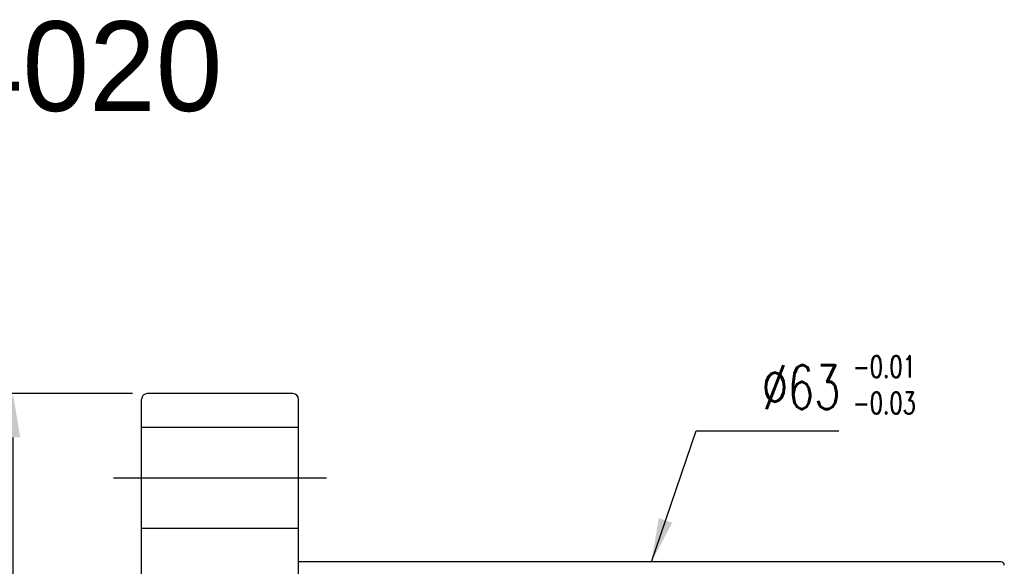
# Model space of a CAD drawing. Header units: inches. Extents: x 37 to 2454, y -1373 to 511.
# Tile 45 of 46: x 160 to 248, y 188 to 236. Entities that reach past the tile are written whole.
import ezdxf

# ---------------------------------------------------------------- set-up
doc = ezdxf.new("R2010")
doc.units = ezdxf.units.IN
doc.header["$LTSCALE"] = 0.5
doc.header["$MEASUREMENT"] = 0
doc.layers.add('DIM', color=4, linetype='Continuous')
doc.styles.add('DIM-7', font='SIMPLEX.shx', dxfattribs={"width": 0.7, "bigfont": 'chineset.shx'})
doc.dimstyles.new('CNS', dxfattribs={"dimscale": 1.3, "dimtxt": 3, "dimasz": 3, "dimexe": 1, "dimexo": 1, "dimgap": 1.5, "dimtad": 1, "dimdsep": 46, "dimtxsty": 'DIM-7', "dimcen": 0.09, "dimclrd": 4, "dimclre": 4, "dimclrt": 4, "dimadec": 0, "dimazin": 2, "dimtm": 1e-09, "dimtfac": 1, "dimtmove": 0, "dimatfit": 3, "dimfxl": 1, "dimtvp": 0.971429, "dimtolj": 1, "dimarcsym": 0})

# ---------------------------------------------------------------- blocks, each defined once
blk = doc.blocks.new('*D6')
at = {"layer": 'DEFPOINTS', "color": 0, "transparency": 16777216}
for p in [(171.396, 203.119), (159.41, 110.119), (171.396, 110.119)]:
    blk.add_point(p, dxfattribs=at)
at = {"layer": 'DIM', "color": 7, "lineweight": -2, "transparency": 16777216}
for p, q in [((170.096, 203.119), (158.11, 203.119)), ((159.41, 199.219), (159.41, 114.019)), ((170.096, 110.119), (158.11, 110.119))]:
    blk.add_line(p, q, dxfattribs=at)
at = {"layer": 'DIM', "color": 7, "transparency": 16777216}
for points in [[(158.76, 199.219), (160.06, 199.219), (159.41, 203.119)], [(158.76, 114.019), (160.06, 114.019), (159.41, 110.119)]]:
    blk.add_solid(points, dxfattribs=at)
at = {"layer": 'DIM', "color": 7, "transparency": 16777216, "insert": (155.51, 156.619), "char_height": 3.9, "attachment_point": 5, "rotation": 90, "style": 'DIM-7'}
blk.add_mtext('\\A1;%%C93', dxfattribs=at)

msp = doc.modelspace()

# ---------------------------------------------------------------- linework, layer by layer
at = {"layer": 'DIM', "color": 7}
for p, q in [((184.396, 203.119), (171.396, 203.119)), ((170.896, 110.619), (170.896, 202.619)), ((184.896, 110.619), (184.896, 202.619)), ((170.896, 200.119), (184.896, 200.119)), ((168.396, 195.619), (187.396, 195.619)), ((170.896, 191.119), (184.896, 191.119)), ((247.596, 188.119), (184.896, 188.119))]:
    msp.add_line(p, q, dxfattribs=at)
for centre, radius, start, end in [((171.396, 202.619), 0.5, 90, 180), ((184.396, 202.619), 0.5, 0, 90), ((247.596, 187.819), 0.3, 0, 90)]:
    msp.add_arc(centre, radius, start, end, dxfattribs=at)

# ---------------------------------------------------------------- texts
at = {"layer": 'DIM', "color": 0, "insert": (126.965, 236.323), "char_height": 8, "width": 106.47775, "attachment_point": 1}
msp.add_mtext('DFS04020', dxfattribs=at)
at = {"layer": 'DIM', "color": 7, "attachment_point": 7, "style": 'DIM-7'}
for s, insert, char_height in [('-0.01\\P-0.03', (234.371, 201.301), 1.95), ('\\A1;%%C63', (226.248, 201.742), 3.9)]:
    msp.add_mtext(s, dxfattribs=dict(at, insert=insert, char_height=char_height))

# ---------------------------------------------------------------- dimensions: what is measured, and where the dimension line sits
at = {"layer": 'DIM', "color": 7}
dim = msp.add_linear_dim(base=(159.41, 110.119), p1=(171.396, 203.119), p2=(171.396, 110.119), angle=90, text='%%C<>', dimstyle='CNS', override={"dimclrd": 7, "dimclre": 7, "dimclrt": 7}, dxfattribs=at)
dim.commit()
dim.dimension.update_dxf_attribs({"geometry": '*D6', "text_midpoint": (155.51, 156.619)})

# ---------------------------------------------------------------- leaders
at = {"layer": 'DIM', "color": 7, "annotation_type": 0, "has_hookline": 1, "hookline_direction": 0, "text_width": 6.89}
msp.add_leader([(216.396, 188.119), (220.398, 199.792), (224.298, 199.792)], dimstyle='CNS', override={"dimclrd": 7, "dimclre": 7, "dimclrt": 7}, dxfattribs=at)

doc.saveas('drawing.dxf')
